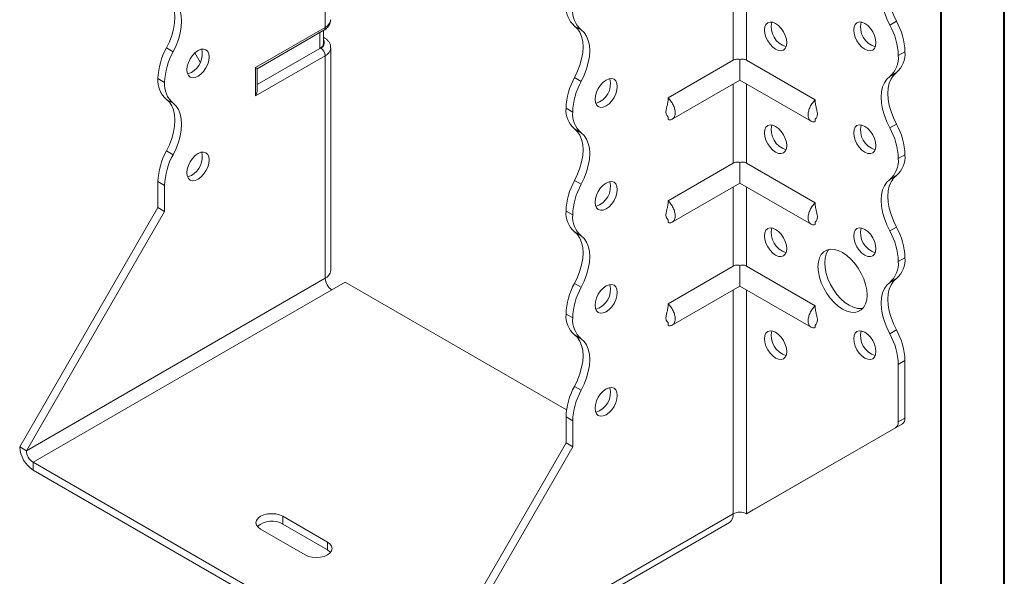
# Model space of a CAD drawing. Header units: millimetres. Extents: x 0 to 210, y 0 to 297.
# Tile 3 of 6: x 132 to 210, y 55 to 99. Entities that reach past the tile are written whole.
import ezdxf

# ---------------------------------------------------------------- set-up
doc = ezdxf.new("R2010")
doc.units = ezdxf.units.MM

msp = doc.modelspace()

# ---------------------------------------------------------------- linework, layer by layer
at = {"color": 7, "linetype": 'Continuous', "lineweight": 40}
for p, q in [((210.079, 0.215), (210.079, 297.215)), ((205.079, 5.215), (205.079, 292.215))]:
    msp.add_line(p, q, dxfattribs=at)
at = {"color": 7, "linetype": 'Continuous', "lineweight": 15}
for p, q in [((156.241, 98.61), (156.241, 104.53)), ((188.591, 102.283), (188.591, 96.007)), ((189.652, 96.007), (189.652, 102.283)), ((150.715, 95.42), (156.241, 98.61)), ((150.861, 95.336), (156.137, 98.382)), ((156.114, 97.347), (156.114, 98.368)), ((176.538, 98.413), (176.008, 98.719)), ((200.997, 98.8), (201.528, 99.106)), ((155.821, 96.939), (155.821, 98.199)), ((156.137, 97.819), (156.114, 97.832)), ((156.137, 97.819), (156.114, 97.83)), ((143.658, 96.98), (144.188, 96.674)), ((155.821, 96.939), (150.861, 94.076)), ((155.887, 96.977), (155.821, 96.939)), ((156.68, 79.32), (156.68, 96.977)), ((146.341, 95.854), (145.916, 96.59)), ((156.241, 96.365), (150.715, 93.175)), ((156.241, 78.707), (156.241, 96.365)), ((189.121, 96.062), (189.121, 94.424)), ((202.203, 96.676), (201.672, 96.37)), ((201.672, 96.369), (202.203, 96.675)), ((201.672, 96.37), (201.672, 96.369)), ((202.203, 96.676), (202.203, 96.675)), ((150.715, 93.175), (150.715, 95.42)), ((150.861, 93.668), (150.861, 95.336)), ((188.591, 96.007), (183.419, 93.021)), ((189.652, 96.007), (195.096, 92.864)), ((143.513, 94.244), (142.983, 94.55)), ((142.983, 94.549), (142.983, 94.55)), ((142.983, 94.549), (143.513, 94.243)), ((176.008, 94.636), (176.538, 94.33)), ((201.527, 95.024), (200.997, 94.718)), ((143.513, 94.243), (143.513, 94.244)), ((183.756, 91.327), (189.121, 94.424)), ((188.591, 94.118), (188.591, 87.842)), ((189.121, 94.424), (194.759, 91.17)), ((189.652, 87.842), (189.652, 94.118)), ((144.188, 92.592), (143.658, 92.898)), ((175.863, 91.898), (175.333, 92.205)), ((175.333, 92.204), (175.333, 92.205)), ((175.333, 92.204), (175.863, 91.898)), ((175.863, 91.898), (175.863, 91.898)), ((183.418, 91.515), (183.419, 91.293)), ((195.096, 91.352), (195.096, 91.136)), ((176.538, 90.247), (176.008, 90.554)), ((200.997, 90.635), (201.527, 90.941)), ((143.658, 88.815), (144.188, 88.508)), ((202.203, 88.51), (201.672, 88.204)), ((201.672, 88.203), (202.203, 88.509)), ((202.203, 88.51), (202.203, 88.509)), ((188.591, 87.842), (183.419, 84.856)), ((189.121, 87.896), (189.121, 86.259)), ((189.652, 87.842), (195.096, 84.699)), ((201.672, 88.204), (201.672, 88.203)), ((201.528, 86.859), (200.997, 86.552)), ((143.513, 86.078), (142.983, 86.385)), ((142.983, 84.322), (142.983, 86.385)), ((143.513, 84.016), (143.513, 86.078)), ((176.008, 86.47), (176.538, 86.164)), ((183.756, 83.162), (189.121, 86.259)), ((188.591, 85.953), (188.591, 79.677)), ((189.121, 86.259), (194.759, 83.004)), ((189.652, 79.677), (189.652, 85.953)), ((132.022, 65.339), (142.983, 84.322)), ((143.513, 84.016), (142.983, 84.322)), ((132.553, 65.032), (143.513, 84.016)), ((175.863, 83.733), (175.333, 84.039)), ((175.333, 84.039), (175.863, 83.733)), ((175.333, 84.039), (175.333, 84.039)), ((175.863, 83.733), (175.863, 83.733)), ((183.418, 83.35), (183.419, 83.128)), ((195.096, 83.187), (195.096, 82.971)), ((200.997, 82.469), (201.528, 82.775)), ((176.538, 82.082), (176.008, 82.388)), ((188.591, 79.677), (183.419, 76.691)), ((189.121, 79.731), (189.121, 78.093)), ((189.652, 79.677), (195.096, 76.533)), ((202.203, 80.345), (201.672, 80.039)), ((201.672, 80.038), (202.203, 80.344)), ((201.672, 80.039), (201.672, 80.038)), ((202.203, 80.345), (202.203, 80.344)), ((156.241, 78.707), (132.553, 65.032)), ((156.771, 77.789), (157.832, 78.401)), ((175.374, 68.274), (157.832, 78.401)), ((176.008, 78.305), (176.538, 77.999)), ((183.756, 74.996), (189.121, 78.093)), ((189.121, 78.093), (194.759, 74.839)), ((201.528, 78.693), (200.997, 78.387)), ((133.083, 64.114), (156.771, 77.789)), ((188.591, 77.787), (188.591, 60.032)), ((189.652, 60.032), (189.652, 77.787)), ((175.863, 75.568), (175.333, 75.875)), ((175.333, 75.873), (175.333, 75.875)), ((175.333, 75.873), (175.863, 75.567)), ((175.863, 75.567), (175.863, 75.568)), ((183.418, 75.185), (183.419, 74.962)), ((195.096, 75.022), (195.096, 74.805)), ((176.538, 73.917), (176.008, 74.223)), ((200.997, 74.304), (201.528, 74.61)), ((202.203, 72.18), (201.672, 71.874)), ((201.672, 71.874), (201.672, 67.312)), ((202.203, 72.18), (202.203, 67.618)), ((176.008, 70.139), (176.538, 69.833)), ((175.863, 67.403), (175.333, 67.709)), ((175.333, 65.647), (175.333, 67.709)), ((175.863, 65.341), (175.863, 67.403)), ((190.182, 60.338), (201.996, 67.16)), ((201.996, 67.16), (201.465, 66.854)), ((201.672, 67.312), (202.203, 67.618)), ((189.652, 60.032), (201.465, 66.854)), ((164.372, 46.663), (175.333, 65.647)), ((175.333, 65.647), (175.863, 65.341)), ((132.553, 65.032), (132.022, 65.339)), ((164.903, 46.357), (175.863, 65.341)), ((133.083, 64.114), (163.842, 46.357)), ((133.083, 64.114), (133.083, 63.501)), ((133.083, 63.501), (163.842, 45.745)), ((189.652, 60.032), (190.182, 60.338)), ((156.418, 57.787), (152.882, 59.828)), ((152.882, 59.215), (152.882, 59.828)), ((164.592, 45.67), (188.28, 59.345)), ((164.903, 46.357), (188.591, 60.032)), ((188.591, 60.032), (188.591, 60.032)), ((151.114, 58.807), (154.65, 56.766)), ((156.418, 57.174), (152.882, 59.215)), ((156.418, 57.174), (156.418, 57.787))]:
    msp.add_line(p, q, dxfattribs=at)
at = {"color": 7, "linetype": 'Continuous', "lineweight": 15, "flags": 128}
for points in [[(201.527, 103.189), (201.291, 102.972), (201.102, 102.691), (200.964, 102.354), (200.88, 101.967), (200.852, 101.537), (200.88, 101.076), (200.964, 100.591), (201.102, 100.095), (201.292, 99.596), (201.528, 99.106)], [(200.997, 98.8), (200.761, 99.29), (200.572, 99.788), (200.434, 100.285), (200.35, 100.77), (200.322, 101.231), (200.35, 101.66), (200.434, 102.048), (200.572, 102.385), (200.761, 102.666), (200.997, 102.883)], [(143.658, 101.063), (143.894, 100.846), (144.083, 100.566), (144.221, 100.228), (144.305, 99.841), (144.333, 99.412), (144.305, 98.95), (144.221, 98.466), (144.083, 97.969), (143.894, 97.47), (143.658, 96.98)], [(144.188, 96.674), (144.424, 97.164), (144.613, 97.663), (144.751, 98.159), (144.835, 98.644), (144.863, 99.106), (144.835, 99.535), (144.751, 99.922), (144.613, 100.26), (144.424, 100.54), (144.188, 100.757)], [(176.008, 94.636), (176.244, 95.126), (176.433, 95.625), (176.571, 96.121), (176.655, 96.606), (176.683, 97.067), (176.655, 97.496), (176.571, 97.884), (176.433, 98.221), (176.244, 98.502), (176.008, 98.719)], [(176.538, 94.33), (176.774, 94.82), (176.963, 95.318), (177.101, 95.815), (177.185, 96.3), (177.214, 96.761), (177.185, 97.19), (177.101, 97.578), (176.963, 97.915), (176.774, 98.195), (176.538, 98.413)], [(191.066, 98.409), (191.096, 98.656), (191.184, 98.851), (191.325, 98.982), (191.508, 99.038), (191.721, 99.017), (191.95, 98.92), (192.178, 98.753), (192.392, 98.528), (192.575, 98.26), (192.715, 97.968), (192.803, 97.671), (192.834, 97.389), (192.803, 97.142), (192.715, 96.947), (192.575, 96.817), (192.392, 96.76), (192.178, 96.781), (191.95, 96.879), (191.721, 97.045), (191.508, 97.27), (191.325, 97.538), (191.184, 97.831), (191.096, 98.128), (191.066, 98.409)], [(198.137, 98.41), (198.167, 98.657), (198.255, 98.852), (198.396, 98.982), (198.579, 99.039), (198.792, 99.018), (199.021, 98.921), (199.249, 98.754), (199.463, 98.529), (199.646, 98.261), (199.786, 97.968), (199.874, 97.671), (199.905, 97.39), (199.874, 97.143), (199.786, 96.948), (199.646, 96.817), (199.463, 96.761), (199.249, 96.782), (199.021, 96.879), (198.792, 97.046), (198.579, 97.271), (198.396, 97.539), (198.255, 97.831), (198.167, 98.129), (198.137, 98.41)], [(146.164, 96.774), (145.936, 96.607), (145.723, 96.382), (145.539, 96.114), (145.399, 95.822), (145.311, 95.525), (145.281, 95.243), (145.311, 94.996), (145.399, 94.801), (145.539, 94.671), (145.723, 94.614), (145.936, 94.636), (146.164, 94.733), (146.393, 94.9), (146.606, 95.125), (146.789, 95.393), (146.93, 95.685), (147.018, 95.982), (147.048, 96.264), (147.018, 96.511), (146.93, 96.706), (146.789, 96.836), (146.606, 96.893), (146.393, 96.871), (146.164, 96.774)], [(150.715, 95.42), (150.771, 95.388), (150.814, 95.363), (150.844, 95.346), (150.859, 95.337), (150.861, 95.336)], [(145.634, 95.039), (145.405, 94.942), (145.333, 94.926)], [(178.515, 94.43), (178.286, 94.263), (178.073, 94.038), (177.89, 93.77), (177.749, 93.477), (177.661, 93.18), (177.631, 92.899), (177.661, 92.652), (177.749, 92.457), (177.89, 92.326), (178.073, 92.27), (178.286, 92.291), (178.515, 92.388), (178.743, 92.555), (178.957, 92.78), (179.14, 93.048), (179.28, 93.341), (179.368, 93.638), (179.399, 93.919), (179.368, 94.166), (179.28, 94.361), (179.14, 94.492), (178.957, 94.548), (178.743, 94.527), (178.515, 94.43)], [(200.997, 90.635), (200.761, 91.125), (200.572, 91.623), (200.434, 92.12), (200.35, 92.604), (200.322, 93.066), (200.35, 93.495), (200.434, 93.883), (200.572, 94.22), (200.761, 94.5), (200.997, 94.718)], [(201.527, 95.024), (201.291, 94.807), (201.102, 94.526), (200.964, 94.189), (200.88, 93.801), (200.852, 93.372), (200.88, 92.911), (200.964, 92.426), (201.102, 91.93), (201.291, 91.431), (201.527, 90.941)], [(143.658, 92.898), (143.894, 92.681), (144.083, 92.4), (144.221, 92.063), (144.305, 91.675), (144.333, 91.246), (144.305, 90.785), (144.221, 90.3), (144.083, 89.803), (143.894, 89.305), (143.658, 88.815)], [(144.188, 88.508), (144.424, 88.998), (144.613, 89.497), (144.751, 89.994), (144.835, 90.478), (144.863, 90.94), (144.835, 91.369), (144.751, 91.757), (144.613, 92.094), (144.424, 92.375), (144.188, 92.592)], [(176.008, 86.47), (176.244, 86.96), (176.433, 87.459), (176.571, 87.956), (176.655, 88.44), (176.683, 88.902), (176.655, 89.331), (176.571, 89.718), (176.433, 90.056), (176.244, 90.336), (176.008, 90.554)], [(191.066, 90.244), (191.096, 90.491), (191.184, 90.686), (191.325, 90.816), (191.508, 90.873), (191.721, 90.852), (191.95, 90.755), (192.178, 90.588), (192.392, 90.363), (192.575, 90.095), (192.715, 89.802), (192.803, 89.505), (192.834, 89.224), (192.803, 88.977), (192.715, 88.782), (192.575, 88.651), (192.392, 88.595), (192.178, 88.616), (191.95, 88.713), (191.721, 88.88), (191.508, 89.105), (191.325, 89.373), (191.184, 89.665), (191.096, 89.963), (191.066, 90.244)], [(198.137, 90.245), (198.167, 90.492), (198.255, 90.687), (198.396, 90.817), (198.579, 90.874), (198.792, 90.852), (199.021, 90.755), (199.249, 90.588), (199.463, 90.363), (199.646, 90.095), (199.786, 89.803), (199.874, 89.506), (199.905, 89.224), (199.874, 88.977), (199.786, 88.782), (199.646, 88.652), (199.463, 88.595), (199.249, 88.617), (199.021, 88.714), (198.792, 88.881), (198.579, 89.106), (198.396, 89.374), (198.255, 89.666), (198.167, 89.963), (198.137, 90.245)], [(176.538, 86.164), (176.774, 86.654), (176.963, 87.153), (177.101, 87.65), (177.185, 88.134), (177.214, 88.596), (177.185, 89.025), (177.101, 89.412), (176.963, 89.75), (176.774, 90.03), (176.538, 90.247)], [(146.164, 88.609), (145.936, 88.442), (145.723, 88.217), (145.539, 87.949), (145.399, 87.657), (145.311, 87.359), (145.281, 87.078), (145.311, 86.831), (145.399, 86.636), (145.539, 86.506), (145.723, 86.449), (145.936, 86.47), (146.164, 86.567), (146.393, 86.734), (146.606, 86.959), (146.789, 87.227), (146.93, 87.52), (147.018, 87.817), (147.048, 88.098), (147.018, 88.345), (146.93, 88.54), (146.789, 88.671), (146.606, 88.727), (146.393, 88.706), (146.164, 88.609)], [(145.634, 86.874), (145.405, 86.776), (145.333, 86.761)], [(201.528, 86.859), (201.291, 86.641), (201.102, 86.361), (200.964, 86.023), (200.88, 85.636), (200.852, 85.207), (200.88, 84.745), (200.964, 84.261), (201.102, 83.764), (201.291, 83.265), (201.528, 82.775)], [(178.515, 86.264), (178.286, 86.097), (178.073, 85.872), (177.89, 85.605), (177.749, 85.312), (177.661, 85.015), (177.631, 84.733), (177.661, 84.487), (177.749, 84.291), (177.89, 84.161), (178.073, 84.105), (178.286, 84.126), (178.515, 84.223), (178.743, 84.39), (178.957, 84.615), (179.14, 84.883), (179.28, 85.175), (179.368, 85.472), (179.399, 85.754), (179.368, 86.001), (179.28, 86.196), (179.14, 86.326), (178.957, 86.383), (178.743, 86.362), (178.515, 86.264)], [(200.997, 82.469), (200.761, 82.959), (200.572, 83.458), (200.434, 83.955), (200.35, 84.439), (200.322, 84.901), (200.35, 85.33), (200.434, 85.717), (200.572, 86.055), (200.761, 86.335), (200.997, 86.552)], [(176.008, 78.305), (176.244, 78.795), (176.433, 79.293), (176.571, 79.79), (176.655, 80.275), (176.683, 80.736), (176.655, 81.165), (176.571, 81.553), (176.433, 81.89), (176.244, 82.171), (176.008, 82.388)], [(176.538, 77.999), (176.774, 78.489), (176.963, 78.987), (177.101, 79.484), (177.185, 79.969), (177.214, 80.43), (177.185, 80.859), (177.101, 81.247), (176.963, 81.584), (176.774, 81.865), (176.538, 82.082)], [(191.066, 82.079), (191.096, 82.325), (191.184, 82.521), (191.325, 82.651), (191.508, 82.707), (191.721, 82.686), (191.95, 82.589), (192.178, 82.422), (192.392, 82.197), (192.575, 81.929), (192.715, 81.637), (192.803, 81.34), (192.834, 81.058), (192.803, 80.811), (192.715, 80.616), (192.575, 80.486), (192.392, 80.429), (192.178, 80.45), (191.95, 80.548), (191.721, 80.715), (191.508, 80.94), (191.325, 81.207), (191.184, 81.5), (191.096, 81.797), (191.066, 82.079)], [(198.137, 82.079), (198.167, 82.326), (198.255, 82.521), (198.396, 82.652), (198.579, 82.708), (198.792, 82.687), (199.021, 82.59), (199.249, 82.423), (199.463, 82.198), (199.646, 81.93), (199.786, 81.638), (199.874, 81.34), (199.905, 81.059), (199.874, 80.812), (199.786, 80.617), (199.646, 80.487), (199.463, 80.43), (199.249, 80.451), (199.021, 80.548), (198.792, 80.715), (198.579, 80.94), (198.396, 81.208), (198.255, 81.501), (198.167, 81.798), (198.137, 82.079)], [(195.308, 79.629), (195.338, 80.002), (195.426, 80.33), (195.569, 80.602), (195.763, 80.81), (196.003, 80.949), (196.281, 81.013), (196.588, 81.001), (196.915, 80.913), (197.253, 80.752), (197.591, 80.523), (197.918, 80.233), (198.225, 79.89), (198.503, 79.505), (198.743, 79.09), (198.937, 78.657), (199.08, 78.22), (199.168, 77.791), (199.198, 77.384), (199.168, 77.011), (199.08, 76.684), (198.937, 76.412), (198.743, 76.204), (198.503, 76.065), (198.225, 76.001), (197.918, 76.013), (197.591, 76.101), (197.253, 76.261), (196.915, 76.49), (196.588, 76.781), (196.281, 77.124), (196.003, 77.508), (195.763, 77.923), (195.569, 78.356), (195.426, 78.794), (195.338, 79.222), (195.308, 79.629)], [(196.169, 80.997), (196.099, 80.908), (195.956, 80.636), (195.868, 80.308), (195.839, 79.936), (195.868, 79.529), (195.956, 79.1), (196.099, 78.662), (196.294, 78.23), (196.533, 77.814), (196.811, 77.43), (197.118, 77.087), (197.446, 76.797), (197.783, 76.568), (198.121, 76.407), (198.448, 76.319), (198.756, 76.307), (198.867, 76.323)], [(178.515, 78.099), (178.286, 77.932), (178.073, 77.707), (177.89, 77.439), (177.749, 77.147), (177.661, 76.849), (177.631, 76.568), (177.661, 76.321), (177.749, 76.126), (177.89, 75.996), (178.073, 75.939), (178.286, 75.96), (178.515, 76.057), (178.743, 76.224), (178.957, 76.449), (179.14, 76.717), (179.28, 77.01), (179.368, 77.307), (179.399, 77.588), (179.368, 77.835), (179.28, 78.03), (179.14, 78.161), (178.957, 78.217), (178.743, 78.196), (178.515, 78.099)], [(200.997, 74.304), (200.761, 74.794), (200.572, 75.292), (200.434, 75.789), (200.35, 76.274), (200.322, 76.735), (200.35, 77.164), (200.434, 77.552), (200.572, 77.889), (200.761, 78.17), (200.997, 78.387)], [(201.528, 78.693), (201.291, 78.476), (201.102, 78.195), (200.964, 77.858), (200.88, 77.471), (200.852, 77.041), (200.88, 76.58), (200.964, 76.095), (201.102, 75.598), (201.291, 75.1), (201.528, 74.61)], [(176.008, 70.139), (176.244, 70.629), (176.433, 71.128), (176.571, 71.625), (176.655, 72.109), (176.683, 72.571), (176.655, 73), (176.571, 73.387), (176.433, 73.725), (176.244, 74.005), (176.008, 74.223)], [(191.066, 73.913), (191.096, 74.16), (191.184, 74.355), (191.325, 74.486), (191.508, 74.542), (191.721, 74.521), (191.95, 74.424), (192.178, 74.257), (192.392, 74.032), (192.575, 73.764), (192.715, 73.471), (192.803, 73.174), (192.834, 72.893), (192.803, 72.646), (192.715, 72.451), (192.575, 72.32), (192.392, 72.264), (192.178, 72.285), (191.95, 72.382), (191.721, 72.549), (191.508, 72.774), (191.325, 73.042), (191.184, 73.335), (191.096, 73.632), (191.066, 73.913)], [(198.137, 73.914), (198.167, 74.161), (198.255, 74.356), (198.396, 74.486), (198.579, 74.543), (198.792, 74.522), (199.021, 74.424), (199.249, 74.258), (199.463, 74.032), (199.646, 73.765), (199.786, 73.472), (199.874, 73.175), (199.905, 72.893), (199.874, 72.647), (199.786, 72.451), (199.646, 72.321), (199.463, 72.265), (199.249, 72.286), (199.021, 72.383), (198.792, 72.55), (198.579, 72.775), (198.396, 73.043), (198.255, 73.335), (198.167, 73.632), (198.137, 73.914)], [(176.538, 69.833), (176.774, 70.323), (176.963, 70.822), (177.101, 71.319), (177.185, 71.803), (177.214, 72.265), (177.185, 72.694), (177.101, 73.081), (176.963, 73.419), (176.774, 73.699), (176.538, 73.917)], [(178.515, 69.933), (178.286, 69.767), (178.073, 69.542), (177.89, 69.274), (177.749, 68.981), (177.661, 68.684), (177.631, 68.403), (177.661, 68.156), (177.749, 67.961), (177.89, 67.83), (178.073, 67.774), (178.286, 67.795), (178.515, 67.892), (178.743, 68.059), (178.957, 68.284), (179.14, 68.552), (179.28, 68.844), (179.368, 69.141), (179.399, 69.423), (179.368, 69.67), (179.28, 69.865), (179.14, 69.995), (178.957, 70.052), (178.743, 70.031), (178.515, 69.933)], [(152.882, 59.828), (152.623, 59.942), (152.322, 60.015), (151.998, 60.039), (151.675, 60.015), (151.373, 59.942), (151.114, 59.828), (150.916, 59.678), (150.791, 59.504), (150.748, 59.317), (150.791, 59.131), (150.916, 58.957), (151.114, 58.807)], [(154.65, 56.766), (154.909, 56.652), (155.21, 56.579), (155.534, 56.555), (155.857, 56.579), (156.159, 56.652), (156.418, 56.766), (156.616, 56.916), (156.741, 57.09), (156.784, 57.276), (156.741, 57.463), (156.616, 57.637), (156.418, 57.787)], [(156.666, 56.97), (156.616, 57.025), (156.418, 57.174)]]:
    msp.add_lwpolyline(points, dxfattribs=at)
at = {"color": 7, "linetype": 'Continuous', "lineweight": 15}
for centre, radius, start, end in [((177.284, 100.204), 1.959, 175.16254, 229.32327), ((177.815, 99.898), 1.959, 175.16254, 229.32327), ((155.929, 99.298), 0.754, 294.37466, 354.3052), ((155.996, 98.583), 0.246, 305.01333, 6.29885), ((193.248, 98.649), 1.645, 166.50195, 253.49268), ((200.319, 98.649), 1.645, 166.50195, 253.49268), ((196.367, 96.205), 5.308, 1.78273, 29.26742), ((196.897, 96.511), 5.308, 1.78273, 29.26742), ((155.738, 97.382), 0.431, 290.26685, 29.20572), ((148.288, 94.385), 5.308, 150.73258, 178.21727), ((144.763, 96.541), 1.737, 300.09623, 11.47264), ((155.614, 97.397), 0.503, 294.37466, 354.3052), ((155.473, 96.33), 0.768, 2.60548, 57.39452), ((155.944, 97.041), 0.738, 293.67084, 355.26559), ((148.819, 94.079), 5.308, 150.73258, 178.21727), ((199.719, 96.204), 1.96, 310.68797, 4.83571), ((200.25, 96.51), 1.96, 310.68797, 4.83571), ((144.934, 94.384), 1.959, 175.16254, 229.32327), ((180.642, 92.039), 5.312, 150.73691, 178.21768), ((177.216, 94.159), 1.645, 286.50732, 13.49805), ((145.465, 94.077), 1.959, 175.16254, 229.32327), ((181.172, 91.733), 5.312, 150.73691, 178.21768), ((177.284, 92.039), 1.959, 175.16254, 229.32327), ((177.815, 91.733), 1.959, 175.16254, 229.32327), ((193.248, 90.483), 1.645, 166.50195, 253.49268), ((200.319, 90.484), 1.645, 166.50195, 253.49268), ((196.363, 88.038), 5.312, 1.78232, 29.26309), ((196.894, 88.345), 5.312, 1.78232, 29.26309), ((148.288, 86.219), 5.308, 150.73258, 178.21727), ((148.819, 85.913), 5.308, 150.73258, 178.21727), ((144.763, 88.376), 1.737, 300.09623, 11.47264), ((200.251, 88.344), 1.959, 310.67673, 4.83746), ((199.721, 88.038), 1.959, 310.67673, 4.83746), ((180.642, 83.874), 5.312, 150.73691, 178.21768), ((181.172, 83.568), 5.312, 150.73691, 178.21768), ((177.216, 85.993), 1.645, 286.50732, 13.49805), ((177.284, 83.874), 1.959, 175.16254, 229.32327), ((177.815, 83.567), 1.959, 175.16254, 229.32327), ((196.897, 80.18), 5.308, 1.78273, 29.26742), ((193.248, 82.318), 1.645, 166.50195, 253.49268), ((200.319, 82.319), 1.645, 166.50195, 253.49268), ((196.367, 79.874), 5.308, 1.78273, 29.26742), ((199.721, 79.873), 1.959, 310.67673, 4.83746), ((200.251, 80.179), 1.959, 310.67673, 4.83746), ((155.929, 79.394), 0.754, 294.37466, 354.3052), ((157.392, 78.76), 1.153, 182.60548, 237.39452), ((180.638, 75.709), 5.308, 150.73258, 178.21727), ((177.216, 77.828), 1.645, 286.50732, 13.49805), ((181.169, 75.403), 5.308, 150.73258, 178.21727), ((177.284, 75.708), 1.959, 175.16254, 229.32327), ((177.815, 75.402), 1.959, 175.16254, 229.32327), ((193.248, 74.153), 1.645, 166.50195, 253.49268), ((200.319, 74.153), 1.645, 166.50195, 253.49268), ((196.367, 71.708), 5.308, 1.78273, 29.26742), ((196.897, 72.015), 5.308, 1.78273, 29.26742), ((180.638, 67.544), 5.308, 150.73258, 178.21727), ((181.169, 67.238), 5.308, 150.73258, 178.21727), ((177.216, 69.662), 1.645, 286.50732, 13.49805), ((201.172, 67.263), 0.503, 305.69804, 5.62038), ((201.702, 67.569), 0.503, 305.69804, 5.62038), ((134.325, 65.443), 2.305, 182.60548, 237.39452), ((133.704, 65.085), 1.153, 182.60548, 237.39452), ((189.121, 59.008), 1.153, 62.60967, 117.39033), ((152.016, 57.71), 1.737, 60.10075, 131.45976), ((187.856, 59.951), 0.739, 305.01333, 6.29885)]:
    msp.add_arc(centre, radius, start, end, dxfattribs=at)
msp.add_ellipse((150.361, 93.379), major_axis=(0.354, 0.612), ratio=0.577335, start_param=4.71243, end_param=5.497828, dxfattribs=at)
for points, knots in [([(156.137, 98.382), (156.187, 98.413), (156.312, 98.491), (156.476, 98.649), (156.607, 98.857), (156.676, 99.053), (156.672, 99.175), (156.67, 99.219)], [0, 0, 0, 0, 0.1633, 0.41334, 0.647562, 0.873126, 1, 1, 1, 1]), ([(156.671, 96.981), (156.673, 97.019), (156.679, 97.138), (156.613, 97.329), (156.488, 97.535), (156.326, 97.699), (156.196, 97.781), (156.137, 97.819)], [0, 0, 0, 0, 0.11058, 0.342313, 0.570277, 0.806453, 1, 1, 1, 1]), ([(189.121, 96.062), (189.075, 96.076), (189.027, 96.085), (188.931, 96.093), (188.884, 96.092), (188.747, 96.076), (188.662, 96.048), (188.591, 96.007)], [0, 0, 0, 0, 0.25, 0.25, 0.5, 0.5, 1, 1, 1, 1]), ([(189.652, 96.007), (189.616, 96.028), (189.577, 96.045), (189.494, 96.072), (189.45, 96.082), (189.313, 96.098), (189.215, 96.091), (189.121, 96.062)], [0, 0, 0, 0, 0.25, 0.25, 0.5, 0.5, 1, 1, 1, 1]), ([(183.419, 91.293), (183.459, 91.283), (183.499, 91.277), (183.575, 91.275), (183.612, 91.278), (183.681, 91.292), (183.713, 91.304), (183.774, 91.336), (183.802, 91.356), (183.852, 91.404), (183.875, 91.432), (183.914, 91.495), (183.931, 91.531), (183.957, 91.607), (183.967, 91.648), (183.981, 91.735), (183.984, 91.782), (183.984, 91.879), (183.981, 91.929), (183.967, 92.032), (183.957, 92.085), (183.917, 92.247), (183.878, 92.355), (183.776, 92.569), (183.716, 92.67), (183.612, 92.814), (183.575, 92.859), (183.499, 92.945), (183.459, 92.984), (183.419, 93.021)], [0, 0, 0, 0, 0.0625, 0.0625, 0.125, 0.125, 0.1875, 0.1875, 0.25, 0.25, 0.3125, 0.3125, 0.375, 0.375, 0.4375, 0.4375, 0.5, 0.5, 0.5625, 0.5625, 0.625, 0.625, 0.75, 0.75, 0.875, 0.875, 0.9375, 0.9375, 1, 1, 1, 1]), ([(183.418, 92.817), (183.405, 92.7), (183.382, 92.501), (183.312, 92.262), (183.272, 92.083), (183.249, 91.932), (183.254, 91.8), (183.278, 91.712), (183.316, 91.632), (183.383, 91.568), (183.406, 91.522), (183.418, 91.497)], [0, 0, 0, 0, 0.1838453, 0.3127111, 0.3877655, 0.468607, 0.5610137, 0.6142418, 0.6754793, 0.8258992, 1, 1, 1, 1]), ([(195.096, 92.864), (195.056, 92.827), (195.016, 92.788), (194.94, 92.702), (194.903, 92.657), (194.834, 92.562), (194.802, 92.513), (194.741, 92.412), (194.713, 92.358), (194.663, 92.252), (194.64, 92.199), (194.601, 92.091), (194.584, 92.036), (194.558, 91.929), (194.548, 91.876), (194.534, 91.773), (194.531, 91.722), (194.531, 91.577), (194.544, 91.489), (194.597, 91.335), (194.637, 91.272), (194.738, 91.175), (194.799, 91.143), (194.903, 91.12), (194.939, 91.117), (195.016, 91.12), (195.056, 91.125), (195.096, 91.136)], [0, 0, 0, 0, 0.0625, 0.0625, 0.125, 0.125, 0.1875, 0.1875, 0.25, 0.25, 0.3125, 0.3125, 0.375, 0.375, 0.4375, 0.4375, 0.5, 0.5, 0.625, 0.625, 0.75, 0.75, 0.875, 0.875, 0.9375, 0.9375, 1, 1, 1, 1]), ([(195.101, 91.342), (195.104, 91.343), (195.11, 91.343), (195.159, 91.403), (195.22, 91.508), (195.261, 91.636), (195.264, 91.807), (195.222, 92.033), (195.137, 92.315), (195.111, 92.538), (195.096, 92.66)], [0, 0, 0, 0, 0.082719, 0.205131, 0.329338, 0.43478, 0.526561, 0.636523, 0.801685, 1, 1, 1, 1]), ([(189.121, 87.896), (189.075, 87.911), (189.027, 87.92), (188.931, 87.928), (188.884, 87.927), (188.747, 87.911), (188.662, 87.883), (188.591, 87.842)], [0, 0, 0, 0, 0.25, 0.25, 0.5, 0.5, 1, 1, 1, 1]), ([(189.652, 87.842), (189.616, 87.862), (189.577, 87.88), (189.494, 87.907), (189.45, 87.916), (189.313, 87.932), (189.215, 87.925), (189.121, 87.896)], [0, 0, 0, 0, 0.25, 0.25, 0.5, 0.5, 1, 1, 1, 1]), ([(183.418, 84.652), (183.405, 84.535), (183.382, 84.336), (183.312, 84.097), (183.272, 83.918), (183.249, 83.766), (183.254, 83.635), (183.278, 83.546), (183.316, 83.466), (183.383, 83.403), (183.406, 83.356), (183.418, 83.331)], [0, 0, 0, 0, 0.183845, 0.312711, 0.387766, 0.468607, 0.561014, 0.614242, 0.675479, 0.825899, 1, 1, 1, 1]), ([(183.419, 83.128), (183.459, 83.117), (183.499, 83.112), (183.575, 83.109), (183.612, 83.112), (183.681, 83.127), (183.713, 83.139), (183.774, 83.17), (183.802, 83.191), (183.852, 83.239), (183.875, 83.267), (183.914, 83.33), (183.931, 83.365), (183.957, 83.442), (183.967, 83.482), (183.981, 83.57), (183.984, 83.617), (183.984, 83.714), (183.981, 83.764), (183.967, 83.867), (183.957, 83.92), (183.917, 84.081), (183.878, 84.19), (183.776, 84.403), (183.716, 84.505), (183.612, 84.648), (183.575, 84.694), (183.499, 84.779), (183.459, 84.819), (183.419, 84.856)], [0, 0, 0, 0, 0.0625, 0.0625, 0.125, 0.125, 0.1875, 0.1875, 0.25, 0.25, 0.3125, 0.3125, 0.375, 0.375, 0.4375, 0.4375, 0.5, 0.5, 0.5625, 0.5625, 0.625, 0.625, 0.75, 0.75, 0.875, 0.875, 0.9375, 0.9375, 1, 1, 1, 1]), ([(195.096, 84.699), (195.056, 84.662), (195.016, 84.622), (194.94, 84.537), (194.903, 84.491), (194.834, 84.397), (194.802, 84.348), (194.741, 84.246), (194.713, 84.193), (194.663, 84.087), (194.64, 84.033), (194.601, 83.925), (194.584, 83.871), (194.558, 83.763), (194.548, 83.711), (194.534, 83.608), (194.531, 83.557), (194.531, 83.411), (194.544, 83.323), (194.597, 83.17), (194.637, 83.106), (194.738, 83.009), (194.799, 82.977), (194.903, 82.955), (194.939, 82.952), (195.016, 82.954), (195.056, 82.96), (195.096, 82.971)], [0, 0, 0, 0, 0.0625, 0.0625, 0.125, 0.125, 0.1875, 0.1875, 0.25, 0.25, 0.3125, 0.3125, 0.375, 0.375, 0.4375, 0.4375, 0.5, 0.5, 0.625, 0.625, 0.75, 0.75, 0.875, 0.875, 0.9375, 0.9375, 1, 1, 1, 1]), ([(195.101, 83.177), (195.104, 83.177), (195.11, 83.177), (195.159, 83.237), (195.22, 83.342), (195.261, 83.47), (195.264, 83.642), (195.222, 83.867), (195.137, 84.149), (195.111, 84.373), (195.096, 84.495)], [0, 0, 0, 0, 0.0827188, 0.2051315, 0.3293385, 0.4347802, 0.5265606, 0.6365233, 0.8016854, 1, 1, 1, 1]), ([(189.121, 79.731), (189.075, 79.745), (189.027, 79.754), (188.931, 79.763), (188.884, 79.762), (188.747, 79.746), (188.662, 79.718), (188.591, 79.677)], [0, 0, 0, 0, 0.25, 0.25, 0.5, 0.5, 1, 1, 1, 1]), ([(189.652, 79.677), (189.616, 79.697), (189.577, 79.714), (189.494, 79.741), (189.45, 79.751), (189.313, 79.767), (189.215, 79.76), (189.121, 79.731)], [0, 0, 0, 0, 0.25, 0.25, 0.5, 0.5, 1, 1, 1, 1]), ([(183.419, 74.962), (183.459, 74.952), (183.499, 74.946), (183.575, 74.944), (183.612, 74.947), (183.681, 74.962), (183.713, 74.973), (183.774, 75.005), (183.802, 75.025), (183.852, 75.073), (183.875, 75.101), (183.914, 75.164), (183.931, 75.2), (183.957, 75.276), (183.967, 75.317), (183.981, 75.404), (183.984, 75.451), (183.984, 75.548), (183.981, 75.598), (183.967, 75.701), (183.957, 75.755), (183.917, 75.916), (183.878, 76.024), (183.776, 76.238), (183.716, 76.34), (183.612, 76.483), (183.575, 76.528), (183.499, 76.614), (183.459, 76.653), (183.419, 76.691)], [0, 0, 0, 0, 0.0625, 0.0625, 0.125, 0.125, 0.1875, 0.1875, 0.25, 0.25, 0.3125, 0.3125, 0.375, 0.375, 0.4375, 0.4375, 0.5, 0.5, 0.5625, 0.5625, 0.625, 0.625, 0.75, 0.75, 0.875, 0.875, 0.9375, 0.9375, 1, 1, 1, 1]), ([(195.096, 76.533), (195.056, 76.496), (195.016, 76.457), (194.94, 76.372), (194.903, 76.326), (194.834, 76.231), (194.802, 76.182), (194.741, 76.081), (194.713, 76.028), (194.663, 75.921), (194.64, 75.868), (194.601, 75.76), (194.584, 75.705), (194.558, 75.598), (194.548, 75.545), (194.534, 75.442), (194.531, 75.392), (194.531, 75.246), (194.544, 75.158), (194.597, 75.004), (194.637, 74.941), (194.738, 74.844), (194.799, 74.812), (194.903, 74.79), (194.939, 74.787), (195.016, 74.789), (195.056, 74.795), (195.096, 74.805)], [0, 0, 0, 0, 0.0625, 0.0625, 0.125, 0.125, 0.1875, 0.1875, 0.25, 0.25, 0.3125, 0.3125, 0.375, 0.375, 0.4375, 0.4375, 0.5, 0.5, 0.625, 0.625, 0.75, 0.75, 0.875, 0.875, 0.9375, 0.9375, 1, 1, 1, 1]), ([(183.418, 76.487), (183.405, 76.37), (183.382, 76.17), (183.312, 75.931), (183.272, 75.753), (183.249, 75.601), (183.254, 75.469), (183.278, 75.381), (183.316, 75.301), (183.383, 75.237), (183.406, 75.191), (183.418, 75.166)], [0, 0, 0, 0, 0.183845, 0.312711, 0.387766, 0.468607, 0.561014, 0.614242, 0.675479, 0.825899, 1, 1, 1, 1]), ([(195.101, 75.012), (195.104, 75.012), (195.11, 75.012), (195.159, 75.072), (195.22, 75.177), (195.261, 75.305), (195.264, 75.476), (195.222, 75.702), (195.137, 75.984), (195.111, 76.207), (195.096, 76.329)], [0, 0, 0, 0, 0.082719, 0.205131, 0.329338, 0.43478, 0.526561, 0.636523, 0.801685, 1, 1, 1, 1])]:
    msp.add_open_spline(points, degree=3, knots=knots, dxfattribs=at)
for points in [[(183.419, 93.021), (183.418, 92.953), (183.418, 92.885), (183.418, 92.817)], [(195.096, 92.864), (195.096, 92.796), (195.096, 92.728), (195.096, 92.66)], [(183.419, 84.856), (183.418, 84.788), (183.418, 84.72), (183.418, 84.652)], [(195.096, 84.699), (195.096, 84.631), (195.096, 84.563), (195.096, 84.495)], [(183.419, 76.691), (183.418, 76.623), (183.418, 76.555), (183.418, 76.487)], [(195.096, 76.533), (195.096, 76.465), (195.096, 76.397), (195.096, 76.329)]]:
    msp.add_open_spline(points, degree=3, dxfattribs=at)

doc.saveas('drawing.dxf')
